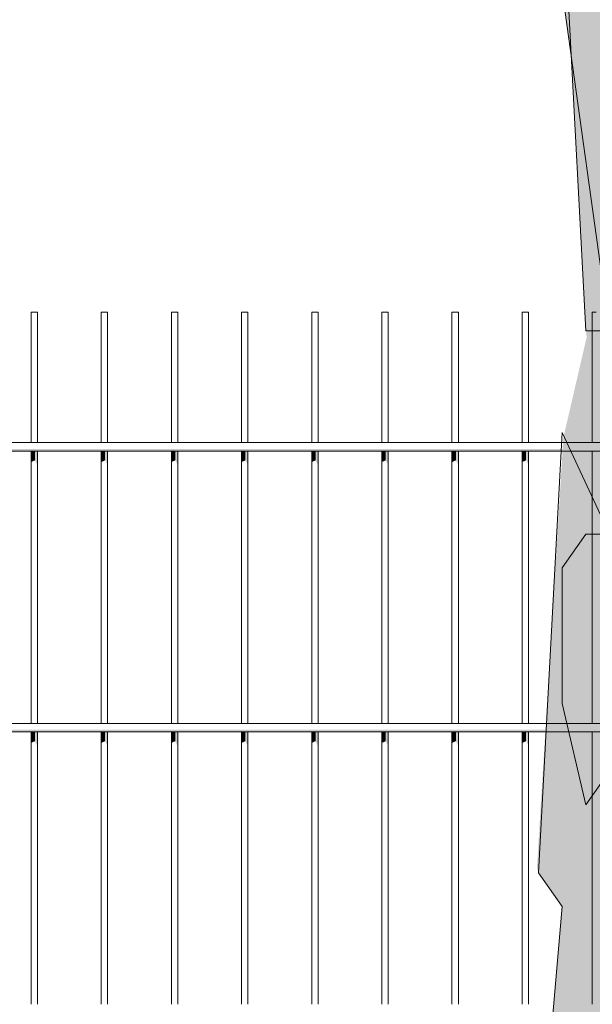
# Model space of a CAD drawing. Header units: metres. Extents: x -111 to -1, y -8 to 26.
# Tile 138 of 209: x -10.725 to -10.317, y 0.139 to 0.84. Entities that reach past the tile are written whole.
import ezdxf

# ---------------------------------------------------------------- set-up
doc = ezdxf.new("R2010")
doc.units = ezdxf.units.M
doc.header["$MEASUREMENT"] = 0
for name, color, linetype in [('40 Absturzsicherung', 7, 'Continuous'), ('60 Pflanzen außen', 7, 'Continuous'), ('94 Genehmigungsplanung Bemaßung', 7, 'Continuous')]:
    doc.layers.add(name, color=color, linetype=linetype)
doc.styles.add('ERSTELLTER_STIL_2', font='arial.ttf')
doc.dimstyles.new('ERSTELLTER_STIL__1', dxfattribs={"dimtxt": 0.25, "dimasz": 0.19, "dimexe": 0.18, "dimexo": 0.1, "dimgap": 0, "dimtad": 1, "dimtih": 1, "dimtoh": 1, "dimzin": 0, "dimdsep": 46, "dimtxsty": 'ERSTELLTER_STIL_2', "dimblk": 'ARROWHEAD_6', "dimblk1": 'ARROWHEAD_6', "dimblk2": 'ARROWHEAD_6', "dimcen": 0.09, "dimclrd": 7, "dimclre": 7, "dimclrt": 7, "dimazin": 0, "dimtfac": 1, "dimtdec": 4, "dimtmove": 0, "dimatfit": 3, "dimfxl": 1, "dimtolj": 1, "dimtzin": 0, "dimarcsym": 0})

# ---------------------------------------------------------------- blocks, each defined once
blk = doc.blocks.new('Laubbäume 27[5]_1', base_point=(-10.10976, -0.27385))
at = {"layer": '60 Pflanzen außen', "linetype": 'Continuous', "lineweight": 0, "true_color": 0xffffff}
h = blk.add_hatch(color=7, dxfattribs=at)
h.paths.add_polyline_path([(-9.02954, 1.64617), (-9.0348, 1.68258), (-9.47135, 1.53293), (-9.53446, 1.52485), (-9.68173, 1.47631), (-9.69488, 1.50868), (-9.48185, 1.67858), (-9.44503, 1.72308), (-9.32406, 1.76757), (-9.27672, 1.8323), (-9.13471, 1.90511), (-9.12681, 1.94961), (-9.27146, 1.86871), (-9.35562, 1.78375), (-9.42662, 1.77162), (-9.52656, 1.67858), (-9.65936, 1.60375), (-9.80534, 1.37923), (-10.03931, 1.24988), (-10.08227, 1.34627), (-10.07619, 1.41971), (-10.13929, 1.58964), (-10.11036, 1.64223), (-9.99202, 1.64222), (-9.82897, 1.67861), (-9.76586, 1.6867), (-9.67645, 1.71096), (-9.78689, 1.74738), (-9.86579, 1.69075), (-10.00779, 1.69077), (-10.13665, 1.65841), (-10.23657, 1.76361), (-10.2313, 1.85262), (-10.14715, 1.88902), (-10.10769, 2.02252), (-10.08139, 2.05084), (-9.92888, 1.93755), (-9.87366, 1.92945), (-9.86839, 1.96586), (-9.92888, 1.96587), (-10.02617, 2.03061), (-10.0472, 2.09534), (-9.91571, 2.19243), (-9.80263, 2.22073), (-9.70532, 2.32996), (-9.71452, 2.36839), (-9.78421, 2.26119), (-9.89203, 2.24097), (-10.06561, 2.12771), (-10.16816, 2.12772), (-10.18574, 2.16162), (-10.13817, 2.23478), (-9.83635, 2.41763), (-9.71144, 2.44459), (-9.57773, 2.76486), (-9.40241, 2.86936), (-9.31037, 2.89632), (-9.41555, 2.89633), (-9.59088, 2.77835), (-9.72459, 2.46482), (-9.76184, 2.46145), (-9.77718, 2.4918), (-10.09057, 2.29628), (-10.15212, 2.23283), (-10.16607, 2.25429), (-10.0646, 2.41037), (-9.88467, 2.58989), (-9.84836, 2.59379), (-9.72752, 2.69512), (-9.67204, 2.73576), (-9.81295, 2.66668), (-9.83144, 2.69107), (-9.79269, 2.73984), (-9.69933, 2.81706), (-9.81206, 2.74662), (-9.88957, 2.65314), (-9.92832, 2.68837), (-10.03136, 2.68973), (-10.02872, 2.67076), (-9.98733, 2.66399), (-9.94505, 2.68295), (-9.92128, 2.64637), (-9.94791, 2.62692), (-10.06966, 2.52938), (-10.11912, 2.52938), (-10.13687, 2.55085), (-10.13434, 2.56841), (-10.10389, 2.61523), (-10.11531, 2.64645), (-10.08486, 2.69327), (-10.1191, 2.74595), (-10.13685, 2.81229), (-10.03868, 2.92771), (-9.98085, 2.90897), (-9.91085, 2.93706), (-9.89867, 2.90896), (-9.90476, 2.89023), (-9.87128, 2.89257), (-9.89715, 2.95813), (-9.98237, 2.93238), (-10.01889, 2.98858), (-9.97018, 3.10564), (-9.68177, 3.31749), (-9.61557, 3.41933), (-9.58969, 3.41933), (-9.60187, 3.43338), (-9.57599, 3.47084), (-9.47707, 3.48956), (-9.36157, 3.58579), (-9.37053, 3.59959), (-9.34922, 3.6745), (-9.33704, 3.75411), (-9.36139, 3.75879), (-9.37205, 3.67685), (-9.39184, 3.56447), (-9.49077, 3.51297), (-9.51512, 3.51063), (-9.52577, 3.49893), (-9.54555, 3.51298), (-9.64905, 3.42168), (-9.66426, 3.45211), (-9.68405, 3.36549), (-9.97018, 3.13139), (-10.0204, 3.1033), (-10.03562, 3.09862), (-10.05273, 3.12562), (-9.87394, 3.26652), (-9.85104, 3.29497), (-9.84928, 3.31936), (-10.02367, 3.15678), (-10.03512, 3.1744), (-10.03511, 3.22724), (-9.9347, 3.36679), (-9.88562, 3.60104), (-9.84819, 3.65862), (-9.86932, 3.67759), (-9.78301, 3.77649), (-9.56371, 3.87267), (-9.54697, 3.89706), (-9.50999, 3.87131), (-9.49854, 3.87537), (-9.52848, 3.8957), (-9.51526, 3.92144), (-9.72047, 3.82662), (-9.78344, 3.80291), (-9.83233, 3.72772), (-9.84906, 3.75618), (-9.8169, 3.94112), (-9.78211, 3.99463), (-9.8006, 3.99734), (-9.81546, 4.01772), (-9.67594, 4.21282), (-9.62522, 4.21281), (-9.49965, 4.36108), (-9.65565, 4.21867), (-9.66072, 4.23623), (-9.44764, 4.4957), (-9.44003, 4.52496), (-9.53389, 4.40596), (-9.66199, 4.26159), (-9.72541, 4.16404), (-9.7457, 4.16405), (-9.76599, 4.19331), (-9.81292, 4.12113), (-9.82814, 4.11333), (-9.84716, 4.13674), (-9.71145, 4.29281), (-9.58552, 4.54893), (-9.56758, 4.55979), (-9.55172, 4.60206), (-9.51471, 4.83781), (-9.51154, 4.87846), (-9.51153, 4.92235), (-9.5221, 4.93861), (-9.52633, 4.88821), (-9.57918, 4.83294), (-9.55064, 4.83456), (-9.52845, 4.80854), (-9.56018, 4.61019), (-9.63153, 4.47815), (-9.66704, 4.4684), (-9.67846, 4.44694), (-9.66578, 4.42938), (-9.681, 4.3611), (-9.76091, 4.26355), (-9.78247, 4.27526), (-9.78246, 4.33379), (-9.79641, 4.33965), (-9.82939, 4.28892), (-9.95112, 4.43136), (-9.92194, 4.5016), (-9.96761, 4.42941), (-10.00058, 4.47429), (-9.91559, 4.6967), (-10.00057, 4.5016), (-10.02213, 4.53282), (-10.01579, 4.47234), (-10.03482, 4.44698), (-10.06779, 4.49771), (-10.05256, 4.56989), (-10.08932, 4.74354), (-10.08754, 4.78412), (-10.08449, 4.8567), (-10.05405, 4.95972), (-10.05053, 5.13969), (-10.05051, 5.27792), (-10.0505, 5.46672), (-10.07459, 5.54763), (-10.07462, 5.32175), (-10.07463, 5.16329), (-10.10313, 5.04529), (-10.08448, 4.99718), (-10.08601, 4.9527), (-10.14612, 4.893), (-10.18645, 4.95505), (-10.11646, 4.78179), (-10.07083, 4.5219), (-10.08148, 4.49381), (-10.0328, 4.32991), (-10.01606, 4.31118), (-10.03281, 4.28543), (-10.07085, 4.28075), (-10.05411, 4.24797), (-10.08305, 4.02555), (-10.08458, 3.96936), (-10.10132, 3.94829), (-10.13783, 4.06302), (-10.14543, 4.13794), (-10.16978, 4.20818), (-10.2215, 4.42826), (-10.20477, 4.2831), (-10.15457, 4.09111), (-10.15153, 4.01151), (-10.15154, 3.99746), (-10.11654, 3.94829), (-10.1348, 3.92254), (-10.10286, 3.79845), (-10.1196, 3.72821), (-10.10288, 3.53389), (-10.16985, 3.45663), (-10.20333, 3.41683), (-10.27029, 3.43791), (-10.28703, 3.47069), (-10.15157, 3.6533), (-10.1546, 3.7329), (-10.17287, 3.72822), (-10.19114, 3.62521), (-10.23526, 3.69311), (-10.22158, 3.58541), (-10.30072, 3.49879), (-10.43614, 3.70717), (-10.4544, 3.74932), (-10.49491, 3.92192), (-10.54069, 4.06826), (-10.54069, 4.13058), (-10.54068, 4.18071), (-10.52482, 4.2593), (-10.52041, 4.3013), (-10.52041, 4.40156), (-10.53626, 4.40563), (-10.55477, 4.16175), (-10.55302, 4.11839), (-10.51107, 3.89367), (-10.50157, 3.84766), (-10.40724, 3.58308), (-10.41638, 3.55265), (-10.49398, 3.68845), (-10.58374, 3.90385), (-10.65678, 4.01624), (-10.66972, 3.97527), (-10.55332, 3.79615), (-10.5381, 3.73294), (-10.55028, 3.71421), (-10.50691, 3.68494), (-10.45594, 3.6065), (-10.40726, 3.41685), (-10.41943, 3.3911), (-10.35401, 3.22486), (-10.33324, 3.10468), (-10.36812, 3.05103), (-10.35417, 3.02956), (-10.50384, 2.74668), (-10.57992, 2.86375), (-10.54695, 2.90667), (-10.47846, 2.90666), (-10.45944, 2.93983), (-10.56215, 3.00617), (-10.57483, 3.02763), (-10.57611, 2.9652), (-10.58879, 2.93984), (-10.62303, 3.01203), (-10.62302, 3.08032), (-10.44799, 3.29492), (-10.58623, 3.17201), (-10.62809, 3.12324), (-10.72699, 3.27543), (-10.72382, 3.29007), (-10.77644, 3.37104), (-10.75995, 3.3886), (-10.79166, 3.39055), (-10.9641, 3.69884), (-10.94507, 3.8237), (-10.91336, 3.9115), (-10.89179, 4.01685), (-10.90827, 3.99734), (-10.93238, 3.87638), (-10.97677, 3.85102), (-11.00974, 3.92321), (-10.99451, 4.0032), (-10.94631, 4.1066), (-10.91206, 4.15928), (-10.88036, 4.16123), (-10.91205, 4.25098), (-10.90571, 4.29585), (-10.9463, 4.23342), (-10.93489, 4.21391), (-10.96026, 4.11831), (-10.98081, 4.09217), (-10.99755, 4.02428), (-11.01506, 3.98799), (-11.0782, 4.08516), (-11.07363, 4.14369), (-11.17862, 4.30524), (-11.19536, 4.38485), (-11.20449, 4.37783), (-11.20145, 4.34505), (-11.21668, 4.20457), (-11.22581, 4.19287), (-11.17864, 4.08751), (-11.17865, 4.04302), (-11.19615, 4.02078), (-11.23952, 4.08751), (-11.3156, 4.14371), (-11.28213, 4.08518), (-11.11398, 3.92712), (-11.02953, 3.79717), (-11.04475, 3.77376), (-10.97932, 3.67308), (-10.95803, 3.55368), (-10.95955, 3.5326), (-10.97934, 3.50217), (-11.12846, 3.73163), (-11.1452, 3.73163), (-11.06303, 3.58178), (-10.84462, 3.27043), (-10.75511, 3.02541), (-10.73879, 3.00432), (-10.76415, 2.98318), (-10.79374, 2.98481), (-10.82333, 3.00758), (-10.8096, 2.97994), (-10.67116, 2.88075), (-10.64052, 2.81246), (-10.63947, 2.78481), (-10.65638, 2.77018), (-10.98187, 2.86777), (-11.02562, 2.89691), (-11.07279, 2.93905), (-11.12758, 2.91096), (-10.85214, 2.79856), (-10.84606, 2.76578), (-10.77149, 2.77982), (-10.75475, 2.76343), (-10.74257, 2.7845), (-10.61018, 2.74234), (-10.59039, 2.71425), (-10.5904, 2.65806), (-10.61095, 2.63582), (-10.54932, 2.54099), (-10.53716, 2.40988), (-10.45196, 2.18277), (-10.45197, 2.08209), (-10.47023, 2.06805), (-10.77307, 2.09383), (-10.77307, 2.11256), (-10.77307, 2.17343), (-10.79741, 2.1828), (-10.79742, 2.11022), (-10.81343, 2.07947), (-10.84516, 2.08451), (-10.79517, 2.00758), (-10.80765, 1.99403), (-10.59483, 1.79755), (-10.47301, 1.71963), (-10.4576, 1.69366), (-10.45761, 1.6293), (-10.44146, 1.65414), (-10.42054, 1.6547), (-10.40697, 1.63381), (-10.40697, 1.58526), (-10.41643, 1.57139), (-10.4073, 1.5461), (-10.33975, 1.44214), (-10.33558, 1.3929), (-10.30381, 1.34402), (-10.38296, 1.2457), (-10.42207, 1.2464), (-10.45173, 1.29204), (-10.40677, 1.36119), (-10.40676, 1.46416), (-10.45833, 1.3022), (-10.5826, 1.49342), (-10.60467, 1.48991), (-10.52022, 1.35996), (-10.45479, 1.21948), (-10.45479, 1.19607), (-10.47001, 1.17734), (-10.70892, 1.43724), (-10.54001, 1.21246), (-10.55676, 1.19842), (-10.68915, 1.24292), (-10.89153, 1.43258), (-10.99501, 1.51687), (-11.12738, 1.77677), (-11.2065, 1.943), (-11.29629, 2.00857), (-11.03001, 1.56136), (-11.04371, 1.53561), (-11.13349, 1.58712), (-10.8282, 1.36569), (-10.80935, 1.33926), (-10.82587, 1.31839), (-10.79166, 1.31793), (-10.74014, 1.2451), (-10.47016, 1.15539), (-10.39678, 1.04248), (-10.38736, 1.0517), (-10.336, 0.93126), (-10.336, 0.88421), (-10.33906, 0.86163), (-10.33173, 0.80988), (-10.32142, 0.61378), (-10.33798, 0.54241), (-10.35684, 0.2353), (-10.33911, 0.20801), (-10.37279, -0.17775), (-10.37279, -0.27373), (-10.35934, -0.25021), (-10.32203, -0.25021), (-10.3043, -0.27091), (-10.27127, -0.22716), (-10.23732, -0.22716), (-10.22142, -0.25163), (-10.20399, -0.22482), (-10.15446, -0.24834), (-10.22375, 0.49335), (-10.16791, 0.90697), (-10.12351, 1.02013), (-10.07404, 1.09622), (-10.00403, 1.17074), (-9.95525, 1.17696), (-9.62125, 1.44394), (-9.48976, 1.50461)])
h.paths.add_polyline_path([(-9.81332, 4.06667), (-9.8666, 3.86767), (-9.85392, 3.85011), (-9.86407, 3.82474), (-9.86408, 3.75451), (-9.89959, 3.69988), (-9.8996, 3.62769), (-9.94906, 3.6277), (-10.01627, 3.62185), (-10.03402, 3.66282), (-10.03401, 3.75257), (-9.96362, 3.86085), (-9.91352, 3.95547), (-9.86722, 4.02668)], flags=0)
h.paths.add_polyline_path([(-9.87799, 4.09204), (-10.05239, 3.82379), (-10.03272, 4.01401), (-9.99974, 4.12327), (-10.01876, 4.16034), (-10.0048, 4.1857), (-10.00099, 4.23058), (-9.96167, 4.37885), (-9.85515, 4.28324), (-9.84628, 4.2052)], flags=0)
h.paths.add_polyline_path([(-9.84942, 2.61655), (-9.8845, 2.5918), (-9.88624, 2.59099), (-10.01513, 2.4806), (-10.03225, 2.49718), (-9.98394, 2.5715), (-9.92445, 2.63932), (-9.87055, 2.63931)], flags=0)
h.paths.add_polyline_path([(-9.9712, 3.55724), (-10.03697, 3.28472), (-10.06619, 3.22854), (-10.06985, 3.14706), (-10.08446, 3.14706), (-10.08811, 3.19763), (-10.1155, 3.22292), (-10.01686, 3.53196)], flags=0)
h.paths.add_polyline_path([(-10.08862, 2.39583), (-10.11144, 2.40286), (-10.18603, 2.28814), (-10.18298, 2.33965), (-10.13426, 2.48949), (-10.06426, 2.47543)], flags=0)
h.paths.add_polyline_path([(-10.12974, 2.08679), (-10.13735, 2.05167), (-10.20128, 1.91822), (-10.21344, 2.01656), (-10.183, 2.11255)], flags=0)
h.paths.add_polyline_path([(-10.17117, 3.12583), (-10.18519, 3.10754), (-10.22299, 3.10232), (-10.27056, 3.07815), (-10.27055, 3.10167), (-10.28669, 3.1265), (-10.25483, 3.19641), (-10.23784, 3.18007), (-10.18771, 3.31859)], flags=0)
h.paths.add_polyline_path([(-10.19748, 2.98165), (-10.21758, 2.89455), (-10.26232, 2.96339), (-10.21574, 3.06593), (-10.20661, 3.0266), (-10.22122, 3.00974)], flags=0)
h.paths.add_polyline_path([(-10.23716, 3.34838), (-10.22188, 3.31733), (-10.25857, 3.31074), (-10.30567, 3.24677), (-10.32097, 3.17902), (-10.32096, 3.22607), (-10.3711, 3.34369), (-10.35642, 3.36156), (-10.35641, 3.41519), (-10.37231, 3.43966), (-10.39004, 3.57891), (-10.3191, 3.49046), (-10.28669, 3.43965), (-10.26988, 3.41377), (-10.22126, 3.36908)], flags=0)
h.paths.add_polyline_path([(-10.42084, 1.70483), (-10.50453, 1.80317), (-10.62703, 1.85118), (-10.66887, 1.91557), (-10.77387, 1.99518), (-10.77691, 2.06308), (-10.58285, 2.06103), (-10.45045, 2.02122), (-10.36829, 1.89478), (-10.38351, 1.87137), (-10.32078, 1.71216), (-10.3208, 1.48718)], flags=0)
h.paths.add_polyline_path([(-10.32077, 3.02745), (-10.33913, 2.86148), (-10.35235, 2.83099), (-10.323, 2.76776), (-10.3751, 2.75986), (-10.38538, 2.73728), (-10.40373, 2.75874), (-10.42134, 2.76326), (-10.41987, 2.81068), (-10.38867, 2.85866), (-10.37436, 2.84229), (-10.35748, 2.8389), (-10.3472, 2.87616), (-10.36885, 2.90947), (-10.37142, 2.92923), (-10.356, 2.95858)], flags=0)
h.paths.add_polyline_path([(-10.33839, 2.56864), (-10.35666, 2.54288), (-10.33535, 2.52415), (-10.33536, 2.44923), (-10.37722, 2.38485), (-10.35667, 2.35324), (-10.33538, 2.21042), (-10.35517, 2.17999), (-10.36886, 2.21277), (-10.38865, 2.18467), (-10.35365, 2.10507), (-10.37192, 2.08868), (-10.48754, 2.49607), (-10.47384, 2.52885), (-10.49818, 2.62016), (-10.46925, 2.7302), (-10.33382, 2.63887)], flags=0)
h.paths.add_polyline_path([(-10.55585, 2.93297), (-10.55646, 2.95556), (-10.53994, 2.98472), (-10.48919, 2.93297)], flags=0)
h.paths.add_polyline_path([(-10.6921, 3.00652), (-10.76108, 3.12621), (-10.74126, 3.12621), (-10.72511, 3.15105), (-10.77868, 3.1996), (-10.87333, 3.48414), (-10.7596, 3.24815), (-10.70823, 3.15105), (-10.70604, 3.12056), (-10.72218, 3.10024), (-10.65834, 3.03136), (-10.65835, 2.91168)], flags=0)
h.paths.add_polyline_path([(-10.98018, 3.75646), (-10.99294, 3.75923), (-10.9942, 3.78069), (-11.11023, 3.95923), (-11.19454, 4.16117), (-11.17424, 4.28213), (-11.09056, 4.10458), (-11.08041, 4.06556), (-11.03092, 3.99733), (-11.02725, 3.94935)], flags=0)
at = {"layer": '60 Pflanzen außen', "color": 8, "linetype": 'Continuous', "lineweight": 18}
for p, q in [((-10.33875, 0.93207), (-10.32195, 0.61854)), ((-10.30511, 0.61854), (-10.33876, 0.85972)), ((-10.32195, 0.61854), (-10.30511, 0.61854)), ((-10.33879, 0.54619), (-10.35565, 0.23265)), ((-10.30513, 0.47383), (-10.33879, 0.54619)), ((-10.3388, 0.44971), (-10.32196, 0.47383)), ((-10.32196, 0.47383), (-10.30513, 0.47383)), ((-10.3388, 0.35324), (-10.3388, 0.44971)), ((-10.32198, 0.28089), (-10.3388, 0.35324)), ((-10.30514, 0.305), (-10.32198, 0.28089)), ((-10.35565, 0.23265), (-10.33882, 0.20853)), ((-10.33882, 0.20853), (-10.37252, -0.17735))]:
    blk.add_line(p, q, dxfattribs=at)
blk = doc.blocks.new('*D122', base_point=(-27236.13209, 0))
at = {"layer": '94 Genehmigungsplanung Bemaßung', "color": 7, "linetype": 'Continuous', "lineweight": 13}
for p, q in [((-17.34109, 9.38425), (-17.34109, 9.75925)), ((-2.34191, 9.38425), (-2.34191, 9.75925)), ((-17.24109, 9.67175), (-17.44109, 9.47175)), ((-2.44191, 9.47175), (-2.24191, 9.67175)), ((-17.34109, 9.57175), (-2.34191, 9.57175)), ((-2.34191, 9.57175), (-2.19191, 9.57175))]:
    blk.add_line(p, q, dxfattribs=at)
at = {"layer": '94 Genehmigungsplanung Bemaßung', "color": 7, "lineweight": 13, "insert": (-10.27049, 9.62175), "char_height": 0.25, "attachment_point": 7, "style": 'ERSTELLTER_STIL_2'}
blk.add_mtext('\\A1;{\\pql;\\fArial|b0|i0|c0|p0;\\W1.000000;15,00}', dxfattribs=at)
blk = doc.blocks.new('ARROWHEAD_6')
at = {"color": 0, "linetype": 'Continuous', "lineweight": 0}
for p, q in [((-0.5, -0.5), (0.5, 0.5)), ((0, 0), (-1, 0))]:
    blk.add_line(p, q, dxfattribs=at)

msp = doc.modelspace()

# ---------------------------------------------------------------- hatches: boundary and pattern name
at = {"layer": '40 Absturzsicherung', "linetype": 'Continuous', "lineweight": 0, "true_color": 0x000000}
for points in [[(-10.91532, 0.53441), (-10.91532, 0.53291), (-9.39199, 0.53291), (-9.39199, 0.53441)], [(-10.71734, 0.53291), (-10.71734, 0.52504), (-10.71454, 0.52632), (-10.71454, 0.53291)], [(-10.71454, 0.53291), (-10.71454, 0.52632), (-10.71282, 0.52296), (-10.71282, 0.53291)], [(-10.66734, 0.53291), (-10.66734, 0.52504), (-10.66454, 0.52632), (-10.66454, 0.53291)], [(-10.66454, 0.52632), (-10.66282, 0.52296), (-10.66282, 0.53291), (-10.66454, 0.53291)], [(-10.61454, 0.53291), (-10.61734, 0.53291), (-10.61734, 0.52504), (-10.61454, 0.52632)], [(-10.61454, 0.52632), (-10.61282, 0.52296), (-10.61282, 0.53291), (-10.61454, 0.53291)], [(-10.56454, 0.53291), (-10.56734, 0.53291), (-10.56734, 0.52504), (-10.56454, 0.52632)], [(-10.56282, 0.53291), (-10.56454, 0.53291), (-10.56454, 0.52632), (-10.56282, 0.52296)], [(-10.51734, 0.52504), (-10.51454, 0.52632), (-10.51454, 0.53291), (-10.51734, 0.53291)], [(-10.51454, 0.52632), (-10.51282, 0.52296), (-10.51282, 0.53291), (-10.51454, 0.53291)], [(-10.46454, 0.53291), (-10.46734, 0.53291), (-10.46734, 0.52504), (-10.46454, 0.52632)], [(-10.46454, 0.52632), (-10.46282, 0.52296), (-10.46282, 0.53291), (-10.46454, 0.53291)], [(-10.41734, 0.52504), (-10.41454, 0.52632), (-10.41454, 0.53291), (-10.41734, 0.53291)], [(-10.41282, 0.53291), (-10.41454, 0.53291), (-10.41454, 0.52632), (-10.41282, 0.52296)], [(-10.36734, 0.53291), (-10.36734, 0.52504), (-10.36454, 0.52632), (-10.36454, 0.53291)], [(-10.36454, 0.52632), (-10.36282, 0.52296), (-10.36282, 0.53291), (-10.36454, 0.53291)], [(-10.91532, 0.33441), (-10.91532, 0.33291), (-9.39199, 0.33291), (-9.39199, 0.33441)], [(-10.71734, 0.33291), (-10.71734, 0.32504), (-10.71454, 0.32632), (-10.71454, 0.33291)], [(-10.71282, 0.33291), (-10.71454, 0.33291), (-10.71454, 0.32632), (-10.71282, 0.32296)], [(-10.66734, 0.33291), (-10.66734, 0.32504), (-10.66454, 0.32632), (-10.66454, 0.33291)], [(-10.66282, 0.33291), (-10.66454, 0.33291), (-10.66454, 0.32632), (-10.66282, 0.32296)], [(-10.61454, 0.33291), (-10.61734, 0.33291), (-10.61734, 0.32504), (-10.61454, 0.32632)], [(-10.61454, 0.32632), (-10.61282, 0.32296), (-10.61282, 0.33291), (-10.61454, 0.33291)], [(-10.56454, 0.33291), (-10.56734, 0.33291), (-10.56734, 0.32504), (-10.56454, 0.32632)], [(-10.56454, 0.33291), (-10.56454, 0.32632), (-10.56282, 0.32296), (-10.56282, 0.33291)], [(-10.51734, 0.32504), (-10.51454, 0.32632), (-10.51454, 0.33291), (-10.51734, 0.33291)], [(-10.51454, 0.32632), (-10.51282, 0.32296), (-10.51282, 0.33291), (-10.51454, 0.33291)], [(-10.46454, 0.33291), (-10.46734, 0.33291), (-10.46734, 0.32504), (-10.46454, 0.32632)], [(-10.46454, 0.32632), (-10.46282, 0.32296), (-10.46282, 0.33291), (-10.46454, 0.33291)], [(-10.41734, 0.32504), (-10.41454, 0.32632), (-10.41454, 0.33291), (-10.41734, 0.33291)], [(-10.41454, 0.33291), (-10.41454, 0.32632), (-10.41282, 0.32296), (-10.41282, 0.33291)], [(-10.36734, 0.32504), (-10.36454, 0.32632), (-10.36454, 0.33291), (-10.36734, 0.33291)], [(-10.36454, 0.32632), (-10.36282, 0.32296), (-10.36282, 0.33291), (-10.36454, 0.33291)]]:
    msp.add_hatch(color=18, dxfattribs=at).paths.add_polyline_path(points)

# ---------------------------------------------------------------- linework, layer by layer
at = {"layer": '40 Absturzsicherung', "color": 7, "linetype": 'Continuous', "lineweight": 13}
for p, q in [((-10.71454, 0.63191), (-10.71734, 0.63191)), ((-10.71734, 0.53891), (-10.71734, 0.63191)), ((-10.71282, 0.63191), (-10.71454, 0.63191)), ((-10.71282, 0.53891), (-10.71282, 0.63191)), ((-10.66454, 0.63191), (-10.66734, 0.63191)), ((-10.66734, 0.53891), (-10.66734, 0.63191)), ((-10.66282, 0.63191), (-10.66454, 0.63191)), ((-10.66282, 0.53891), (-10.66282, 0.63191)), ((-10.61454, 0.63191), (-10.61734, 0.63191)), ((-10.61734, 0.53891), (-10.61734, 0.63191)), ((-10.61282, 0.63191), (-10.61454, 0.63191)), ((-10.61282, 0.53891), (-10.61282, 0.63191)), ((-10.56454, 0.63191), (-10.56734, 0.63191)), ((-10.56734, 0.53891), (-10.56734, 0.63191)), ((-10.56282, 0.63191), (-10.56454, 0.63191)), ((-10.56282, 0.53891), (-10.56282, 0.63191)), ((-10.51454, 0.63191), (-10.51734, 0.63191)), ((-10.51734, 0.53891), (-10.51734, 0.63191)), ((-10.51282, 0.63191), (-10.51454, 0.63191)), ((-10.51282, 0.53891), (-10.51282, 0.63191)), ((-10.46454, 0.63191), (-10.46734, 0.63191)), ((-10.46734, 0.53891), (-10.46734, 0.63191)), ((-10.46282, 0.63191), (-10.46454, 0.63191)), ((-10.46282, 0.53891), (-10.46282, 0.63191)), ((-10.41454, 0.63191), (-10.41734, 0.63191)), ((-10.41734, 0.53891), (-10.41734, 0.63191)), ((-10.41282, 0.63191), (-10.41454, 0.63191)), ((-10.41282, 0.53891), (-10.41282, 0.63191)), ((-10.36454, 0.63191), (-10.36734, 0.63191)), ((-10.36734, 0.53891), (-10.36734, 0.63191)), ((-10.36282, 0.63191), (-10.36454, 0.63191)), ((-10.36282, 0.53891), (-10.36282, 0.63191)), ((-10.31454, 0.63191), (-10.31734, 0.63191)), ((-10.31734, 0.53891), (-10.31734, 0.63191)), ((-10.91532, 0.53891), (-9.39199, 0.53891)), ((-10.91532, 0.53291), (-9.39199, 0.53291)), ((-10.71734, 0.33891), (-10.71734, 0.53291)), ((-10.71282, 0.33891), (-10.71282, 0.53291)), ((-10.66734, 0.33891), (-10.66734, 0.53291)), ((-10.66282, 0.33891), (-10.66282, 0.53291)), ((-10.61734, 0.33891), (-10.61734, 0.53291)), ((-10.61282, 0.33891), (-10.61282, 0.53291)), ((-10.56734, 0.33891), (-10.56734, 0.53291)), ((-10.56282, 0.33891), (-10.56282, 0.53291)), ((-10.51734, 0.33891), (-10.51734, 0.53291)), ((-10.51282, 0.33891), (-10.51282, 0.53291)), ((-10.46734, 0.33891), (-10.46734, 0.53291)), ((-10.46282, 0.33891), (-10.46282, 0.53291)), ((-10.41734, 0.33891), (-10.41734, 0.53291)), ((-10.41282, 0.33891), (-10.41282, 0.53291)), ((-10.36734, 0.33891), (-10.36734, 0.53291)), ((-10.36282, 0.33891), (-10.36282, 0.53291)), ((-10.31734, 0.33891), (-10.31734, 0.53291)), ((-10.91532, 0.33891), (-9.39199, 0.33891)), ((-10.91532, 0.33291), (-9.39199, 0.33291)), ((-10.71734, 0.13891), (-10.71734, 0.33291)), ((-10.71282, 0.13891), (-10.71282, 0.33291)), ((-10.66734, 0.13891), (-10.66734, 0.33291)), ((-10.66282, 0.13891), (-10.66282, 0.33291)), ((-10.61734, 0.13891), (-10.61734, 0.33291)), ((-10.61282, 0.13891), (-10.61282, 0.33291)), ((-10.56734, 0.13891), (-10.56734, 0.33291)), ((-10.56282, 0.13891), (-10.56282, 0.33291)), ((-10.51734, 0.13891), (-10.51734, 0.33291)), ((-10.51282, 0.13891), (-10.51282, 0.33291)), ((-10.46734, 0.13891), (-10.46734, 0.33291)), ((-10.46282, 0.13891), (-10.46282, 0.33291)), ((-10.41734, 0.13891), (-10.41734, 0.33291)), ((-10.41282, 0.13891), (-10.41282, 0.33291)), ((-10.36734, 0.13891), (-10.36734, 0.33291)), ((-10.36282, 0.13891), (-10.36282, 0.33291)), ((-10.31734, 0.13891), (-10.31734, 0.33291))]:
    msp.add_line(p, q, dxfattribs=at)

# ---------------------------------------------------------------- block references
at = {"layer": '60 Pflanzen außen', "color": 8, "linetype": 'Continuous', "lineweight": 18}
msp.add_blockref('Laubbäume 27[5]_1', (-10.10976, -0.27385), dxfattribs=at)

# ---------------------------------------------------------------- dimensions: what is measured, and where the dimension line sits
at = {"layer": '94 Genehmigungsplanung Bemaßung', "color": 7, "linetype": 'Continuous', "lineweight": 13}
dim = msp.add_linear_dim(base=(-2.34191, 9.57175), p1=(-17.34109, -0.4), p2=(-2.34191, 25.35), dimstyle='ERSTELLTER_STIL__1', dxfattribs=at)
dim.commit()
dim.dimension.update_dxf_attribs({"geometry": '*D122', "text_midpoint": (-9.85171, 9.74675), "dimtype": 160})

doc.saveas('drawing.dxf')
